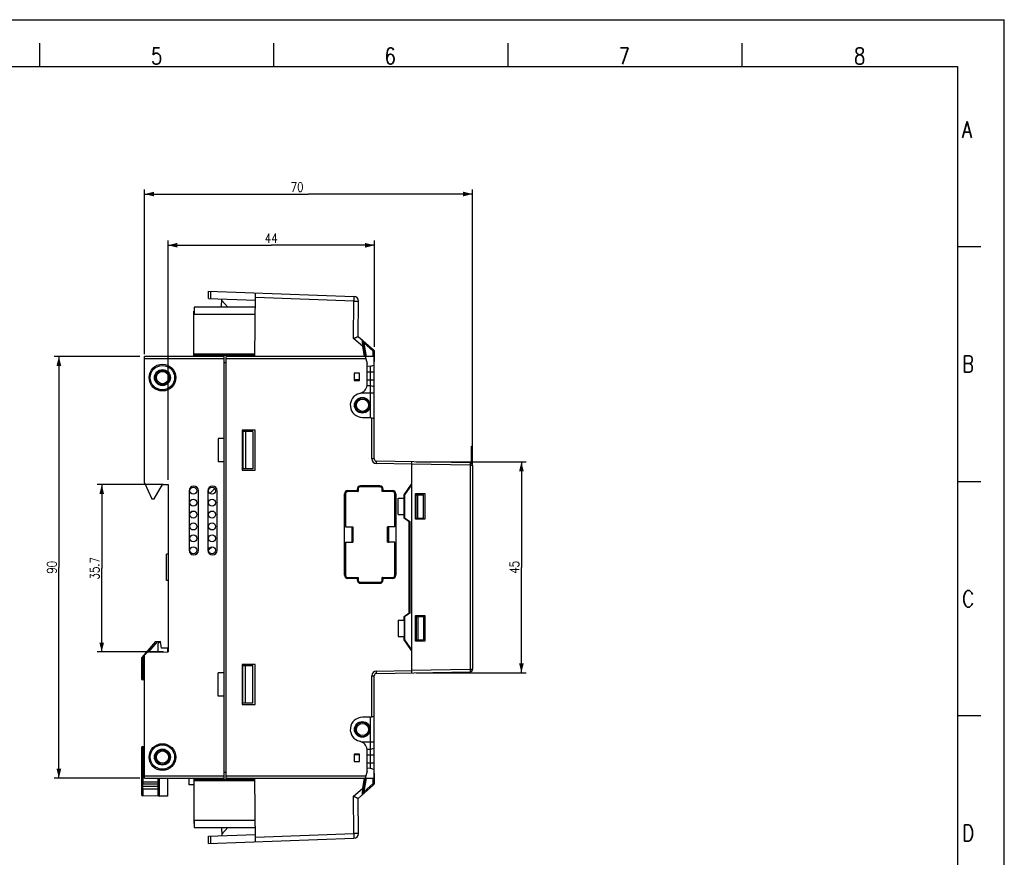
# Model space of a CAD drawing. Header units: millimetres. Extents: x 0 to 420, y 0 to 297.
# Tile 6 of 6: x 210 to 420, y 118 to 297. Entities that reach past the tile are written whole.
import ezdxf

# ---------------------------------------------------------------- set-up
doc = ezdxf.new("R2010")
doc.units = ezdxf.units.MM
doc.header["$LTSCALE"] = 23.1
doc.layers.get('0').update_dxf_attribs({"linetype": 'CONTINUOUS'})
for name, color, linetype in [('02___PRT_ALL_AXES', 7, 'CONTINUOUS'), ('DESMOLDEO', 7, 'CONTINUOUS'), ('REDONDEOS', 7, 'CONTINUOUS')]:
    doc.layers.add(name, color=color, linetype=linetype)
doc.styles.get("Standard").update_dxf_attribs({"font": 'SIMPLEX.SHX', "width": 0.8})
doc.dimstyles.new('DIMSTYLE_1', dxfattribs={"dimtxt": 2, "dimasz": 2, "dimexe": 1, "dimexo": 1, "dimgap": 0.5, "dimtad": 1, "dimdec": 0, "dimdsep": 46, "dimtxsty": 'Standard', "dimblk": '_FILLED', "dimblk1": '_FILLED', "dimblk2": '_FILLED', "dimcen": 0.09, "dimazin": 2, "dimtp": 0.3, "dimtm": 0.3, "dimtfac": 1, "dimtdec": 0, "dimtofl": 0, "dimtmove": 0, "dimatfit": 3, "dimldrblk": '_FILLED', "dimfxl": 0, "dimtolj": 1, "dimarcsym": 0})
doc.dimstyles.new('DIMSTYLE_2', dxfattribs={"dimtxt": 2, "dimasz": 2, "dimexe": 1, "dimexo": 1, "dimgap": 0.5, "dimtad": 1, "dimdsep": 46, "dimtxsty": 'Standard', "dimblk": '_FILLED', "dimblk1": '_FILLED', "dimblk2": '_FILLED', "dimcen": 0.09, "dimazin": 2, "dimtp": 0.3, "dimtm": 0.3, "dimtfac": 1, "dimtofl": 0, "dimtmove": 0, "dimatfit": 3, "dimldrblk": '_FILLED', "dimfxl": 0, "dimtolj": 1, "dimarcsym": 0})

# ---------------------------------------------------------------- blocks, each defined once
blk = doc.blocks.new('_FILLED')
at = {"color": 0, "linetype": 'ByBlock'}
blk.add_solid([(0, 0), (-1, 0.25), (-1, -0.25)], dxfattribs=at)
blk = doc.blocks.new('*D3')
at = {"color": 8}
for p, q in [((240.47, 197.75), (226.31, 197.75)), ((227.31, 197.75), (227.31, 179.9)), ((227.31, 162.05), (227.31, 179.9)), ((240.47, 162.05), (226.31, 162.05))]:
    blk.add_line(p, q, dxfattribs=at)
at = {"color": 8, "xscale": 2, "yscale": 2, "zscale": 2}
for p, rotation in [((227.31, 197.75), 90), ((227.31, 162.05), 270)]:
    blk.add_blockref('_FILLED', p, dxfattribs=dict(at, rotation=rotation))
at = {"color": 8, "insert": (224.81, 179.9), "char_height": 2, "width": 6.4, "attachment_point": 2, "rotation": 90, "line_spacing_factor": 0.9}
blk.add_mtext('35.7', dxfattribs=at)
blk = doc.blocks.new('*D4')
at = {"color": 8}
for p, q in [((235.47, 225.1), (217.16, 225.1)), ((218.16, 225.1), (218.16, 180.1)), ((218.16, 135.1), (218.16, 180.1)), ((235.47, 135.1), (217.16, 135.1))]:
    blk.add_line(p, q, dxfattribs=at)
at = {"color": 8, "xscale": 2, "yscale": 2, "zscale": 2}
for p, rotation in [((218.16, 225.1), 90), ((218.16, 135.1), 270)]:
    blk.add_blockref('_FILLED', p, dxfattribs=dict(at, rotation=rotation))
at = {"color": 8, "insert": (215.66, 180.1), "char_height": 2, "width": 3.2, "attachment_point": 2, "rotation": 90, "line_spacing_factor": 0.9}
blk.add_mtext('90', dxfattribs=at)
blk = doc.blocks.new('*D5')
at = {"color": 8}
for p, q in [((236.47, 225.6), (236.47, 260.78)), ((306.47, 202.88), (306.47, 260.78)), ((236.47, 259.78), (271.47, 259.78)), ((306.47, 259.78), (271.47, 259.78))]:
    blk.add_line(p, q, dxfattribs=at)
at = {"color": 8, "xscale": 2, "yscale": 2, "zscale": 2, "rotation": 180}
blk.add_blockref('_FILLED', (236.47, 259.78), dxfattribs=at)
at = {"color": 8, "xscale": 2, "yscale": 2, "zscale": 2}
blk.add_blockref('_FILLED', (306.47, 259.78), dxfattribs=at)
at = {"color": 8, "insert": (269.02, 262.28), "char_height": 2, "width": 3.2, "attachment_point": 2, "line_spacing_factor": 0.9}
blk.add_mtext('70', dxfattribs=at)
blk = doc.blocks.new('*D6')
at = {"color": 8}
for p, q in [((241.47, 198.75), (241.47, 249.85)), ((241.47, 248.85), (263.5, 248.85)), ((285.53, 248.85), (263.5, 248.85)), ((285.53, 227.15), (285.53, 249.85))]:
    blk.add_line(p, q, dxfattribs=at)
at = {"color": 8, "xscale": 2, "yscale": 2, "zscale": 2, "rotation": 180}
blk.add_blockref('_FILLED', (241.47, 248.85), dxfattribs=at)
at = {"color": 8, "xscale": 2, "yscale": 2, "zscale": 2}
blk.add_blockref('_FILLED', (285.53, 248.85), dxfattribs=at)
at = {"color": 8, "insert": (263.5, 251.35), "char_height": 2, "width": 3.2, "attachment_point": 2, "line_spacing_factor": 0.9}
blk.add_mtext('44', dxfattribs=at)
blk = doc.blocks.new('*D7')
at = {"color": 8}
for p, q in [((294.47, 202.6), (317.91, 202.6)), ((316.91, 202.6), (316.91, 180.1)), ((316.91, 157.6), (316.91, 180.1)), ((294.47, 157.6), (317.91, 157.6))]:
    blk.add_line(p, q, dxfattribs=at)
at = {"color": 8, "xscale": 2, "yscale": 2, "zscale": 2}
for p, rotation in [((316.91, 202.6), 90), ((316.91, 157.6), 270)]:
    blk.add_blockref('_FILLED', p, dxfattribs=dict(at, rotation=rotation))
at = {"color": 8, "insert": (314.41, 180.1), "char_height": 2, "width": 3.2, "attachment_point": 2, "rotation": 90, "line_spacing_factor": 0.9}
blk.add_mtext('45', dxfattribs=at)

msp = doc.modelspace()

# ---------------------------------------------------------------- linework, layer by layer
at = {"color": 7}
for p, q in [((0, 297), (420, 297)), ((420, 0), (420, 297)), ((214, 292), (214, 287)), ((264, 292), (264, 287)), ((314, 292), (314, 287)), ((364, 292), (364, 287)), ((25, 287), (410, 287)), ((410, 287), (410, 10)), ((414.966, 248.538), (409.983, 248.538)), ((250.124, 237.488), (250.137, 239.027)), ((250.137, 239.027), (281.155, 237.944)), ((250.623, 237.47), (250.637, 239.009)), ((260.016, 225.102), (260.134, 238.678)), ((281.146, 236.944), (260.126, 237.678)), ((247.022, 235.652), (247.022, 234.052)), ((260.108, 235.652), (247.022, 235.652)), ((250.124, 237.488), (260.121, 237.138)), ((252.908, 235.652), (252.923, 237.39)), ((252.92, 237.032), (254.264, 235.652)), ((281.077, 228.958), (281.146, 236.944)), ((281.146, 236.944), (282.12, 236.935)), ((282.054, 229.41), (282.12, 236.935)), ((246.972, 225.102), (246.972, 234.752)), ((246.972, 234.752), (247.022, 234.752)), ((247.022, 234.452), (246.972, 234.452)), ((260.094, 234.052), (246.972, 234.052)), ((282.054, 229.41), (285.355, 226.531)), ((282.964, 227.312), (281.077, 228.958)), ((282.964, 227.312), (283.334, 225.102)), ((283.026, 228.417), (283.581, 225.102)), ((283.071, 228.403), (283.16, 228.259)), ((283.16, 228.259), (283.342, 227.966)), ((283.821, 225.102), (283.342, 227.966)), ((285.204, 226.342), (283.342, 227.966)), ((236.472, 198.111), (236.472, 225.102)), ((253.472, 225.102), (236.472, 225.102)), ((246.972, 225.652), (260.021, 225.652)), ((260.018, 225.352), (246.972, 225.352)), ((247.433, 225.102), (247.433, 225.352)), ((251.512, 225.352), (251.512, 225.102)), ((252.433, 225.102), (252.433, 225.352)), ((253.472, 135.102), (253.472, 225.102)), ((253.872, 135.102), (253.872, 225.102)), ((283.571, 225.102), (253.872, 225.102)), ((256.512, 225.352), (256.512, 225.102)), ((257.433, 225.102), (257.433, 225.352)), ((283.571, 225.102), (283.972, 223.602)), ((285.517, 225.102), (283.581, 225.102)), ((285.28, 225.102), (285.289, 226.152)), ((285.289, 226.152), (285.526, 226.15)), ((285.472, 203.233), (285.472, 225.102)), ((285.488, 221.802), (285.526, 226.15)), ((253.472, 224.602), (236.472, 224.602)), ((253.472, 223.802), (253.872, 223.799)), ((283.704, 224.602), (253.872, 224.602)), ((283.972, 218.952), (283.972, 223.602)), ((284.673, 223.012), (283.972, 223)), ((284.673, 223.012), (285.472, 223.226)), ((284.673, 212.102), (284.673, 223.012)), ((281.222, 221.552), (281.222, 219.952)), ((282.322, 221.552), (281.222, 221.552)), ((282.322, 219.952), (282.322, 221.552)), ((283.972, 221.802), (285.472, 221.802)), ((282.322, 220.102), (281.222, 220.102)), ((281.222, 219.952), (282.322, 219.952)), ((283.966, 218.904), (284.673, 218.892)), ((283.972, 220.102), (285.472, 220.102)), ((284.673, 218.892), (285.472, 218.678)), ((282.763, 217.352), (285.472, 217.352)), ((282.972, 212.102), (284.669, 212.102)), ((284.669, 212.102), (285.472, 211.888)), ((284.972, 203.233), (284.972, 212.021)), ((257.272, 209.352), (257.272, 200.852)), ((260.072, 209.352), (257.272, 209.352)), ((257.472, 209.102), (257.472, 201.102)), ((259.552, 209.102), (257.472, 209.102)), ((257.972, 209.102), (257.972, 201.102)), ((259.552, 209.102), (259.552, 201.102)), ((260.072, 200.852), (260.072, 209.352)), ((252.172, 207.602), (252.172, 202.602)), ((253.472, 207.602), (252.172, 207.602)), ((306.272, 206.002), (306.392, 206.002)), ((306.272, 202.284), (306.272, 206.002)), ((306.342, 206.002), (306.342, 202.22)), ((306.392, 206.002), (306.392, 202.155)), ((306.272, 205.502), (306.392, 205.502)), ((253.472, 202.602), (252.172, 202.602)), ((285.472, 203.233), (284.972, 203.233)), ((285.955, 202.233), (285.964, 202.733)), ((293.472, 202.102), (285.955, 202.233)), ((305.981, 202.384), (285.964, 202.733)), ((293.472, 202.602), (293.472, 157.602)), ((305.981, 201.884), (293.472, 202.102)), ((305.981, 201.884), (306.472, 201.884)), ((305.981, 201.884), (305.981, 158.32)), ((306.472, 201.884), (306.472, 158.32)), ((257.272, 200.852), (260.072, 200.852)), ((259.552, 201.102), (257.472, 201.102)), ((236.472, 198.111), (238.039, 194.752)), ((238.538, 194.752), (240.282, 197.773)), ((240.282, 197.773), (241.472, 197.752)), ((241.472, 197.752), (241.472, 162.052)), ((291.873, 195.602), (293.472, 197.887)), ((293.472, 197.714), (291.972, 195.572)), ((415, 198.378), (410.016, 198.378)), ((245.972, 196.452), (245.972, 183.752)), ((247.972, 183.752), (247.972, 196.452)), ((249.972, 196.452), (249.972, 183.752)), ((251.972, 183.752), (251.972, 196.452)), ((279.172, 178.402), (279.172, 195.802)), ((279.372, 195.802), (279.372, 188.727)), ((279.381, 195.793), (279.372, 195.802)), ((279.381, 195.793), (279.381, 188.736)), ((279.872, 196.502), (281.872, 196.502)), ((282.022, 196.302), (279.872, 196.302)), ((279.881, 196.293), (279.872, 196.302)), ((282.031, 196.293), (279.881, 196.293)), ((281.872, 196.802), (281.872, 196.502)), ((282.022, 196.802), (282.022, 196.302)), ((282.031, 196.793), (282.022, 196.802)), ((282.022, 196.302), (282.031, 196.293)), ((282.031, 196.793), (282.031, 196.293)), ((286.722, 197.302), (282.522, 197.302)), ((282.531, 197.293), (282.522, 197.302)), ((286.714, 197.293), (282.531, 197.293)), ((286.672, 197.502), (282.572, 197.502)), ((286.714, 197.293), (286.722, 197.302)), ((287.214, 196.793), (287.222, 196.802)), ((287.214, 196.293), (287.214, 196.793)), ((287.222, 196.302), (287.214, 196.293)), ((289.364, 196.293), (287.214, 196.293)), ((287.222, 196.302), (287.222, 196.802)), ((289.372, 196.302), (287.222, 196.302)), ((287.372, 196.502), (287.372, 196.802)), ((287.372, 196.502), (289.372, 196.502)), ((289.364, 196.293), (289.372, 196.302)), ((289.864, 195.793), (289.872, 195.802)), ((289.864, 188.727), (289.864, 195.793)), ((289.872, 188.727), (289.872, 195.802)), ((290.072, 195.802), (290.072, 178.402)), ((291.873, 194.852), (291.873, 195.602)), ((291.972, 195.572), (291.972, 190.652)), ((294.272, 195.852), (296.272, 195.852)), ((294.272, 190.352), (294.272, 195.852)), ((294.472, 195.602), (296.006, 195.602)), ((294.472, 190.602), (294.472, 195.602)), ((294.772, 190.602), (294.772, 195.602)), ((296.006, 190.602), (296.006, 195.602)), ((296.272, 195.852), (296.272, 190.352)), ((238.039, 194.752), (238.538, 194.752)), ((290.573, 194.852), (291.873, 194.852)), ((290.573, 191.352), (290.573, 194.852)), ((291.869, 191.352), (291.869, 194.852)), ((290.573, 191.352), (291.873, 191.352)), ((291.873, 190.602), (291.873, 191.352)), ((292.972, 189.832), (291.873, 190.602)), ((291.972, 190.652), (293.072, 189.882)), ((292.972, 170.372), (292.972, 189.832)), ((293.072, 189.882), (293.072, 170.322)), ((296.272, 190.352), (294.272, 190.352)), ((294.472, 190.602), (296.006, 190.602)), ((279.372, 188.727), (279.381, 188.736)), ((279.372, 188.727), (280.887, 188.727)), ((279.381, 188.736), (280.896, 188.736)), ((280.672, 188.727), (280.672, 185.477)), ((280.872, 188.712), (280.672, 188.712)), ((280.872, 188.712), (280.896, 188.736)), ((280.872, 188.712), (280.872, 185.492)), ((280.896, 188.736), (280.896, 185.468)), ((289.872, 188.727), (288.349, 188.727)), ((288.349, 185.477), (288.349, 188.727)), ((288.358, 188.727), (288.372, 188.712)), ((288.372, 188.712), (288.572, 188.712)), ((288.372, 188.712), (288.372, 185.492)), ((288.572, 185.477), (288.572, 188.727)), ((279.372, 185.477), (279.372, 178.402)), ((279.372, 185.477), (280.887, 185.477)), ((279.372, 185.477), (279.381, 185.468)), ((279.381, 185.468), (279.381, 178.411)), ((279.381, 185.468), (280.896, 185.468)), ((280.872, 185.492), (280.672, 185.492)), ((280.872, 185.492), (280.896, 185.468)), ((289.872, 185.477), (288.349, 185.477)), ((288.358, 185.477), (288.372, 185.492)), ((288.372, 185.492), (288.572, 185.492)), ((289.864, 178.411), (289.864, 185.477)), ((289.872, 178.402), (289.872, 185.477)), ((241.172, 177.302), (241.172, 182.902)), ((241.472, 182.902), (241.172, 182.902)), ((241.472, 177.302), (241.172, 177.302)), ((279.381, 178.411), (279.372, 178.402)), ((279.881, 177.911), (279.872, 177.902)), ((279.872, 177.902), (282.022, 177.902)), ((281.872, 177.702), (279.872, 177.702)), ((279.881, 177.911), (282.031, 177.911)), ((281.872, 177.702), (281.872, 177.402)), ((282.022, 177.902), (282.031, 177.911)), ((282.022, 177.902), (282.022, 177.402)), ((282.031, 177.411), (282.022, 177.402)), ((282.031, 177.911), (282.031, 177.411)), ((282.531, 176.911), (282.522, 176.902)), ((282.522, 176.902), (286.722, 176.902)), ((282.531, 176.911), (286.714, 176.911)), ((282.572, 176.702), (286.672, 176.702)), ((286.714, 176.911), (286.722, 176.902)), ((287.214, 177.911), (289.364, 177.911)), ((287.222, 177.902), (287.214, 177.911)), ((287.214, 177.411), (287.214, 177.911)), ((287.214, 177.411), (287.222, 177.402)), ((287.222, 177.902), (289.372, 177.902)), ((287.222, 177.402), (287.222, 177.902)), ((289.372, 177.702), (287.372, 177.702)), ((287.372, 177.402), (287.372, 177.702)), ((289.364, 177.911), (289.372, 177.902)), ((289.864, 178.411), (289.872, 178.402)), ((291.873, 169.602), (292.972, 170.372)), ((293.072, 170.322), (291.972, 169.552)), ((290.573, 168.852), (291.873, 168.852)), ((290.573, 168.852), (290.573, 165.352)), ((291.869, 168.852), (291.869, 165.352)), ((291.873, 168.852), (291.873, 169.602)), ((291.972, 169.552), (291.972, 164.632)), ((294.272, 169.852), (296.272, 169.852)), ((294.272, 164.352), (294.272, 169.852)), ((294.472, 169.602), (296.006, 169.602)), ((294.472, 169.602), (294.472, 164.602)), ((294.772, 169.602), (294.772, 164.602)), ((296.006, 169.602), (296.006, 164.602)), ((296.272, 169.852), (296.272, 164.352)), ((290.573, 165.352), (291.873, 165.352)), ((291.873, 164.602), (291.873, 165.352)), ((293.472, 162.317), (291.873, 164.602)), ((291.972, 164.632), (293.472, 162.49)), ((296.272, 164.352), (294.272, 164.352)), ((294.472, 164.602), (296.006, 164.602)), ((237.072, 161.975), (236.472, 161.365)), ((237.072, 161.975), (241.472, 162.052)), ((236.472, 135.102), (236.472, 161.365)), ((260.072, 159.352), (257.272, 159.352)), ((257.272, 159.352), (257.272, 150.852)), ((259.552, 159.102), (257.472, 159.102)), ((257.472, 151.102), (257.472, 159.102)), ((257.972, 151.102), (257.972, 159.102)), ((259.552, 151.102), (259.552, 159.102)), ((260.072, 150.852), (260.072, 159.352)), ((285.955, 157.971), (293.472, 158.102)), ((285.964, 157.471), (285.955, 157.971)), ((285.964, 157.471), (305.981, 157.82)), ((305.981, 158.32), (293.472, 158.102)), ((306.472, 158.32), (305.981, 158.32)), ((253.472, 157.602), (252.172, 157.602)), ((252.172, 152.602), (252.172, 157.602)), ((284.972, 156.971), (285.472, 156.971)), ((284.972, 148.183), (284.972, 156.971)), ((285.472, 135.102), (285.472, 156.971)), ((253.472, 152.602), (252.172, 152.602)), ((257.272, 150.852), (260.072, 150.852)), ((259.552, 151.102), (257.472, 151.102)), ((284.669, 148.102), (282.972, 148.102)), ((284.669, 148.102), (285.472, 148.316)), ((284.673, 137.192), (284.673, 148.102)), ((415, 148.378), (410.016, 148.378)), ((282.763, 142.852), (285.472, 142.852)), ((283.966, 141.3), (284.673, 141.312)), ((283.972, 136.602), (283.972, 141.252)), ((284.673, 141.312), (285.472, 141.526)), ((282.322, 140.252), (281.222, 140.252)), ((281.222, 140.252), (281.222, 138.652)), ((282.322, 140.102), (281.222, 140.102)), ((282.322, 138.652), (282.322, 140.252)), ((283.972, 140.102), (285.472, 140.102)), ((281.222, 138.652), (282.322, 138.652)), ((283.972, 138.402), (285.472, 138.402)), ((284.673, 137.192), (283.972, 137.204)), ((285.472, 136.978), (284.673, 137.192)), ((285.526, 134.055), (285.488, 138.402)), ((236.472, 135.602), (253.472, 135.602)), ((236.472, 135.102), (253.472, 135.102)), ((245.972, 133.702), (245.972, 135.102)), ((246.972, 134.852), (260.018, 134.852)), ((246.972, 134.852), (246.972, 125.452)), ((260.021, 134.552), (246.972, 134.552)), ((247.433, 134.852), (247.433, 135.102)), ((251.512, 135.102), (251.512, 134.852)), ((252.433, 134.852), (252.433, 135.102)), ((253.472, 136.402), (253.872, 136.406)), ((253.872, 135.602), (283.704, 135.602)), ((253.872, 135.102), (283.571, 135.102)), ((256.512, 135.102), (256.512, 134.852)), ((257.433, 134.852), (257.433, 135.102)), ((260.134, 121.526), (260.016, 135.102)), ((283.334, 135.102), (282.964, 132.892)), ((283.581, 135.102), (283.026, 131.788)), ((283.342, 132.238), (283.821, 135.102)), ((283.972, 136.602), (283.571, 135.102)), ((283.581, 135.102), (285.472, 135.102)), ((285.289, 134.053), (285.28, 135.102)), ((285.515, 135.102), (285.517, 135.102)), ((239.272, 133.799), (236.072, 133.799)), ((236.072, 132.811), (236.072, 133.799)), ((239.272, 133.299), (236.072, 133.299)), ((246.972, 133.702), (245.972, 133.702)), ((281.077, 131.246), (282.964, 132.892)), ((282.054, 130.794), (285.355, 133.673)), ((283.342, 132.238), (285.204, 133.862)), ((285.289, 134.053), (285.526, 134.055)), ((281.146, 123.26), (281.077, 131.246)), ((282.12, 123.269), (282.054, 130.794)), ((283.158, 131.942), (283.071, 131.801)), ((283.342, 132.238), (283.158, 131.942)), ((246.972, 126.152), (260.094, 126.152)), ((247.022, 126.152), (247.022, 124.552)), ((246.972, 125.752), (247.022, 125.752)), ((247.022, 125.452), (246.972, 125.452)), ((247.022, 124.552), (260.108, 124.552)), ((252.908, 124.552), (252.923, 122.814)), ((254.264, 124.552), (252.92, 123.173)), ((250.124, 122.717), (260.121, 123.066)), ((250.137, 121.177), (250.124, 122.717)), ((250.137, 121.177), (281.155, 122.261)), ((250.637, 121.195), (250.623, 122.734)), ((260.126, 122.526), (281.146, 123.26)), ((282.12, 123.269), (281.146, 123.26))]:
    msp.add_line(p, q, dxfattribs=at)
at = {"color": 8}
for p, q in [((250.379, 195.888), (251.437, 196.946)), ((246.205, 191.714), (246.531, 192.04)), ((250.122, 183.752), (250.872, 184.502))]:
    msp.add_line(p, q, dxfattribs=at)
at = {"color": 7}
for centre, radius in [((240.272, 220.602), 2.85), ((240.272, 220.602), 2.6), ((240.272, 220.602), 1.7), ((240.272, 220.602), 1.55), ((282.972, 214.702), 1.55), ((282.972, 214.702), 1.3), ((246.872, 196.452), 0.75), ((250.872, 196.452), 0.75), ((246.872, 193.912), 0.75), ((250.872, 193.912), 0.75), ((246.872, 191.372), 0.75), ((250.872, 191.372), 0.75), ((246.872, 188.832), 0.75), ((250.872, 188.832), 0.75), ((246.872, 186.292), 0.75), ((250.872, 186.292), 0.75), ((246.872, 183.752), 0.75), ((250.872, 183.752), 0.75), ((282.972, 145.502), 1.55), ((282.972, 145.502), 1.3), ((240.272, 139.602), 2.85), ((240.272, 139.602), 2.6), ((240.272, 139.602), 1.7), ((240.272, 139.602), 1.55)]:
    msp.add_circle(centre, radius, dxfattribs=at)
for centre, radius, start, end in [((281.12, 236.944), 1, 359.5, 88), ((285.026, 226.154), 0.5, 359.5, 48.89871), ((281.987, 219.195), 2, 282.27326, 353.01351), ((282.972, 214.702), 2.6, 102.43809, 270), ((285.972, 203.233), 1, 180, 269), ((285.972, 203.233), 0.5, 180, 269), ((305.972, 201.884), 0.5, 0, 89), ((246.972, 196.452), 1, 0, 180), ((250.972, 196.452), 1, 0, 180), ((279.872, 195.802), 0.7, 90, 180), ((282.572, 196.802), 0.7, 90, 180), ((286.672, 196.802), 0.7, 0, 90), ((289.372, 195.802), 0.7, 0, 90), ((246.972, 183.752), 1, 180, 360), ((250.972, 183.752), 1, 180, 360), ((279.872, 178.402), 0.7, 180, 270), ((282.572, 177.402), 0.7, 180, 270), ((286.672, 177.402), 0.7, 270, 360), ((289.372, 178.402), 0.7, 270, 360), ((285.972, 156.971), 1, 91, 180), ((305.972, 158.32), 0.5, 271, 360), ((285.972, 156.971), 0.5, 91, 180), ((282.972, 145.502), 2.6, 90, 257.63357), ((281.987, 141.009), 2, 6.98649, 77.63357), ((285.039, 134.05), 0.25, 311.10129, 0.50001), ((285.026, 134.05), 0.5, 311.10129, 0.5), ((281.12, 123.26), 1, 272, 0.5)]:
    msp.add_arc(centre, radius, start, end, dxfattribs=at)
for centre in [(282.943, 214.702), (282.943, 145.502)]:
    msp.add_ellipse(centre, major_axis=(1.67, 0), ratio=0.9998476, dxfattribs=at)
for centre, major_axis, start_param, end_param in [((279.872, 195.802), (0.354, -0.354), 2.3562326, 3.9269527), ((279.881, 195.793), (-0.354, 0.354), -0.7853601, 0.7853601), ((282.522, 196.802), (-0.354, 0.354), -0.7853601, 0.7853601), ((282.531, 196.793), (-0.354, 0.354), -0.7853601, 0.7853601), ((286.714, 196.793), (0.354, 0.354), -0.7853601, 0.7853601), ((286.722, 196.802), (0.354, 0.354), -0.7853601, 0.7853601), ((289.364, 195.793), (0.354, 0.354), -0.7853601, 0.7853601), ((289.372, 195.802), (0.354, 0.354), -0.7853601, 0.7853601), ((279.872, 178.402), (0.354, 0.354), 2.3562326, 3.9269527), ((279.881, 178.411), (-0.354, -0.354), -0.7853601, 0.7853601), ((282.522, 177.402), (0.354, 0.354), -3.9269527, -2.3562326), ((282.531, 177.411), (-0.354, -0.354), -0.7853601, 0.7853601), ((286.714, 177.411), (0.354, -0.354), -0.7853601, 0.7853601), ((286.722, 177.402), (-0.354, 0.354), -3.9269527, -2.3562326), ((289.364, 178.411), (0.354, -0.354), -0.7853601, 0.7853601), ((289.372, 178.402), (0.354, -0.354), -0.7853601, 0.7853601)]:
    msp.add_ellipse(centre, major_axis=major_axis, ratio=0.9999239, start_param=start_param, end_param=end_param, dxfattribs=at)
for points, knots in [([(281.155, 237.944), (281.156, 237.944), (281.157, 237.942), (281.158, 237.935), (281.16, 237.921), (281.161, 237.897), (281.163, 237.864), (281.163, 237.822), (281.164, 237.772), (281.164, 237.714), (281.163, 237.622), (281.161, 237.492), (281.158, 237.321), (281.153, 237.136), (281.149, 237.009), (281.146, 236.944)], [0, 0, 0, 0, 0.0017593, 0.00559, 0.0201847, 0.0441161, 0.0772216, 0.1191674, 0.1695881, 0.227994, 0.2938165, 0.4451715, 0.6177854, 0.8052177, 1, 1, 1, 1]), ([(281.077, 228.958), (281.138, 228.986), (281.258, 229.04), (281.434, 229.12), (281.599, 229.195), (281.725, 229.253), (281.817, 229.295), (281.876, 229.323), (281.927, 229.347), (281.971, 229.367), (282.002, 229.382), (282.022, 229.392), (282.033, 229.398), (282.042, 229.402), (282.049, 229.406), (282.052, 229.408), (282.054, 229.409), (282.054, 229.41)], [0, 0, 0, 0, 0.1871185, 0.3683333, 0.5377655, 0.6897093, 0.7571617, 0.8178689, 0.871035, 0.915883, 0.9517418, 0.9661026, 0.9779831, 0.9873386, 0.9941385, 0.9983568, 1, 1, 1, 1]), ([(283.03, 228.558), (283.017, 228.57), (282.998, 228.586), (282.972, 228.6), (282.957, 228.603), (282.944, 228.599), (282.937, 228.586), (282.934, 228.569), (282.933, 228.556), (282.933, 228.549)], [0, 0, 0, 0, 0.3558423, 0.4848976, 0.5809226, 0.6575702, 0.7424471, 0.8554808, 1, 1, 1, 1]), ([(282.933, 228.549), (282.957, 228.534), (282.999, 228.496), (283.022, 228.443), (283.026, 228.416)], [0, 0, 0, 0, 0.51208, 1, 1, 1, 1]), ([(282.933, 228.549), (282.939, 228.371), (282.949, 227.958), (282.959, 227.546), (282.964, 227.312)], [0, 0, 0, 0, 0.4325781, 1, 1, 1, 1]), ([(283.204, 227.353), (283.204, 227.353), (283.201, 227.353), (283.199, 227.352), (283.193, 227.351), (283.185, 227.35), (283.175, 227.348), (283.158, 227.345), (283.132, 227.34), (283.096, 227.334), (283.055, 227.327), (283.01, 227.32), (282.98, 227.315), (282.964, 227.312)], [0, 0, 0, 0, 0.0048343, 0.0191652, 0.0428294, 0.075654, 0.1174072, 0.167626, 0.2913754, 0.4424675, 0.6154047, 0.8039537, 1, 1, 1, 1]), ([(283.026, 228.416), (283.025, 228.422), (283.023, 228.433), (283.023, 228.445), (283.023, 228.455), (283.029, 228.457), (283.032, 228.455), (283.036, 228.452), (283.043, 228.445), (283.051, 228.434), (283.061, 228.419), (283.068, 228.409), (283.071, 228.403)], [0, 0, 0, 0, 0.1522974, 0.2770137, 0.3543277, 0.3797745, 0.4133868, 0.4606704, 0.5198194, 0.6626605, 0.8255549, 1, 1, 1, 1]), ([(283.072, 228.483), (283.071, 228.491), (283.063, 228.519), (283.046, 228.544), (283.03, 228.558)], [0, 0, 0, 0, 0.2639458, 1, 1, 1, 1]), ([(283.071, 228.403), (283.073, 228.41), (283.077, 228.436), (283.076, 228.464), (283.072, 228.483)], [0, 0, 0, 0, 0.2636838, 1, 1, 1, 1]), ([(283.342, 227.966), (283.362, 227.99), (283.391, 228.024), (283.428, 228.068), (283.451, 228.096), (283.469, 228.119), (283.481, 228.135), (283.488, 228.145), (283.491, 228.15), (283.493, 228.152), (283.493, 228.155), (283.493, 228.155)], [0, 0, 0, 0, 0.3840775, 0.5565399, 0.7071516, 0.8305182, 0.9223159, 0.9551871, 0.9790377, 0.9938115, 1, 1, 1, 1]), ([(285.204, 226.342), (285.224, 226.366), (285.253, 226.4), (285.29, 226.443), (285.313, 226.471), (285.331, 226.495), (285.343, 226.511), (285.35, 226.52), (285.353, 226.525), (285.354, 226.528), (285.355, 226.53), (285.355, 226.531)], [0, 0, 0, 0, 0.3840774, 0.5565399, 0.7071516, 0.8305181, 0.9223159, 0.955187, 0.9790377, 0.9938115, 1, 1, 1, 1]), ([(285.289, 226.152), (285.289, 226.187), (285.274, 226.26), (285.23, 226.319), (285.204, 226.342)], [0, 0, 0, 0, 0.5000524, 1, 1, 1, 1]), ([(305.981, 202.384), (305.981, 202.384), (305.981, 202.383), (305.982, 202.383), (305.982, 202.381), (305.982, 202.378), (305.983, 202.374), (305.983, 202.368), (305.983, 202.362), (305.984, 202.354), (305.984, 202.342), (305.984, 202.323), (305.985, 202.298), (305.985, 202.269), (305.985, 202.236), (305.985, 202.2), (305.985, 202.161), (305.984, 202.119), (305.984, 202.059), (305.983, 201.98), (305.982, 201.916), (305.981, 201.884)], [0, 0, 0, 0, 0.0005232, 0.0015222, 0.0052293, 0.0112928, 0.0197194, 0.0304974, 0.0436036, 0.0590091, 0.0766776, 0.1186312, 0.1690646, 0.2274944, 0.2933596, 0.366027, 0.4447978, 0.5289144, 0.6175671, 0.8050336, 1, 1, 1, 1]), ([(305.981, 158.32), (305.982, 158.288), (305.983, 158.224), (305.984, 158.146), (305.984, 158.085), (305.985, 158.044), (305.985, 158.004), (305.985, 157.968), (305.985, 157.935), (305.985, 157.906), (305.984, 157.881), (305.984, 157.863), (305.984, 157.85), (305.983, 157.842), (305.983, 157.836), (305.983, 157.83), (305.982, 157.826), (305.982, 157.823), (305.982, 157.821), (305.981, 157.821), (305.981, 157.82), (305.981, 157.82)], [0, 0, 0, 0, 0.1949664, 0.3824329, 0.4710856, 0.5552022, 0.633973, 0.7066404, 0.7725056, 0.8309354, 0.8813688, 0.9233224, 0.9409909, 0.9563964, 0.9695027, 0.9802806, 0.9887072, 0.9947707, 0.9984778, 0.9994768, 1, 1, 1, 1]), ([(236.067, 134.252), (236.067, 134.176), (236.066, 134.025), (236.07, 133.874), (236.07, 133.799)], [0, 0, 0, 0, 0.5015289, 1, 1, 1, 1]), ([(236.07, 132.811), (236.07, 132.705), (236.07, 132.503), (236.069, 132.257), (236.068, 132.076), (236.067, 131.954), (236.067, 131.842), (236.067, 131.741), (236.067, 131.65), (236.067, 131.571), (236.067, 131.504), (236.067, 131.455), (236.067, 131.422), (236.067, 131.402), (236.067, 131.385), (236.067, 131.371), (236.067, 131.361), (236.067, 131.355), (236.067, 131.351), (236.067, 131.349), (236.067, 131.347), (236.067, 131.346), (236.067, 131.345), (236.067, 131.345)], [0, 0, 0, 0, 0.2164869, 0.4134424, 0.5033186, 0.586779, 0.6633139, 0.7325204, 0.7941909, 0.8481386, 0.8941767, 0.9321183, 0.9479945, 0.9617764, 0.9734449, 0.9829954, 0.9904271, 0.9933481, 0.995739, 0.9975998, 0.9989303, 0.9997304, 1, 1, 1, 1]), ([(282.964, 132.892), (282.961, 132.772), (282.952, 132.36), (282.942, 131.948), (282.933, 131.655)], [0, 0, 0, 0, 0.2901219, 1, 1, 1, 1]), ([(283.204, 132.851), (283.204, 132.851), (283.201, 132.851), (283.199, 132.852), (283.193, 132.853), (283.185, 132.854), (283.175, 132.856), (283.158, 132.859), (283.132, 132.864), (283.096, 132.87), (283.055, 132.877), (283.01, 132.884), (282.98, 132.889), (282.964, 132.892)], [0, 0, 0, 0, 0.0048343, 0.0191653, 0.0428295, 0.0756541, 0.1174074, 0.1676262, 0.2913757, 0.4424678, 0.6154049, 0.8039538, 1, 1, 1, 1]), ([(285.204, 133.862), (285.224, 133.839), (285.253, 133.804), (285.29, 133.761), (285.313, 133.733), (285.331, 133.71), (285.343, 133.693), (285.35, 133.684), (285.353, 133.679), (285.354, 133.676), (285.355, 133.674), (285.355, 133.673)], [0, 0, 0, 0, 0.3840774, 0.5565398, 0.7071515, 0.8305181, 0.922316, 0.9551871, 0.9790378, 0.9938116, 1, 1, 1, 1]), ([(281.077, 131.246), (281.138, 131.218), (281.258, 131.164), (281.434, 131.084), (281.599, 131.009), (281.725, 130.951), (281.817, 130.909), (281.876, 130.881), (281.927, 130.857), (281.971, 130.837), (282.002, 130.822), (282.022, 130.812), (282.033, 130.806), (282.042, 130.802), (282.049, 130.798), (282.052, 130.796), (282.054, 130.795), (282.054, 130.794)], [0, 0, 0, 0, 0.1871185, 0.3683333, 0.5377655, 0.6897093, 0.7571617, 0.8178689, 0.871035, 0.915883, 0.9517418, 0.9661026, 0.9779831, 0.9873386, 0.9941385, 0.9983568, 1, 1, 1, 1]), ([(283.026, 131.788), (283.022, 131.761), (282.999, 131.708), (282.957, 131.67), (282.933, 131.655)], [0, 0, 0, 0, 0.4879144, 1, 1, 1, 1]), ([(282.933, 131.655), (282.933, 131.648), (282.933, 131.635), (282.937, 131.618), (282.944, 131.605), (282.957, 131.601), (282.972, 131.604), (282.998, 131.618), (283.017, 131.634), (283.03, 131.646)], [0, 0, 0, 0, 0.1446286, 0.2575405, 0.3423298, 0.4189562, 0.5147913, 0.643656, 1, 1, 1, 1]), ([(283.071, 131.801), (283.068, 131.796), (283.061, 131.785), (283.051, 131.77), (283.043, 131.759), (283.037, 131.752), (283.033, 131.749), (283.029, 131.747), (283.023, 131.749), (283.023, 131.759), (283.023, 131.772), (283.025, 131.782), (283.026, 131.788)], [0, 0, 0, 0, 0.173876, 0.3365028, 0.4805626, 0.5394711, 0.5861696, 0.6199227, 0.6454804, 0.7229287, 0.8478841, 1, 1, 1, 1]), ([(283.072, 131.721), (283.071, 131.713), (283.063, 131.685), (283.046, 131.66), (283.03, 131.646)], [0, 0, 0, 0, 0.263941, 1, 1, 1, 1]), ([(283.071, 131.801), (283.073, 131.794), (283.077, 131.768), (283.076, 131.74), (283.072, 131.721)], [0, 0, 0, 0, 0.2636859, 1, 1, 1, 1]), ([(283.493, 132.049), (283.493, 132.05), (283.493, 132.052), (283.491, 132.054), (283.488, 132.06), (283.481, 132.069), (283.469, 132.085), (283.451, 132.108), (283.428, 132.136), (283.391, 132.18), (283.362, 132.214), (283.342, 132.238)], [0, 0, 0, 0, 0.0061885, 0.0209623, 0.0448129, 0.0776841, 0.1694818, 0.2928484, 0.4434601, 0.6159225, 1, 1, 1, 1]), ([(281.146, 123.26), (281.149, 123.195), (281.153, 123.068), (281.158, 122.883), (281.161, 122.712), (281.163, 122.582), (281.164, 122.49), (281.164, 122.432), (281.163, 122.382), (281.163, 122.34), (281.161, 122.307), (281.16, 122.283), (281.158, 122.269), (281.157, 122.263), (281.156, 122.261), (281.155, 122.261)], [0, 0, 0, 0, 0.1947842, 0.3822213, 0.554837, 0.706192, 0.7720147, 0.8304203, 0.8808411, 0.922785, 0.9558882, 0.9798185, 0.9944111, 0.9982409, 1, 1, 1, 1])]:
    msp.add_open_spline(points, degree=3, knots=knots, dxfattribs=at)
msp.add_open_spline([(236.072, 132.811), (237.139, 132.824), (238.206, 132.838), (239.272, 132.851)], degree=3, dxfattribs=at)
at = {"layer": '02___PRT_ALL_AXES', "color": 7}
for centre in [(240.272, 220.602), (240.272, 139.602)]:
    msp.add_circle(centre, 1.3, dxfattribs=at)
at = {"layer": 'DESMOLDEO', "color": 7}
for p, q in [((239.826, 164.252), (239.272, 163.788)), ((240.072, 162.852), (239.826, 164.252)), ((239.272, 163.788), (239.272, 162.014)), ((241.372, 162.852), (240.072, 162.852)), ((241.372, 162.852), (241.372, 162.05)), ((236.472, 156.059), (236.067, 156.066)), ((236.067, 141.881), (236.472, 141.888)), ((241.372, 135.102), (241.372, 131.252)), ((239.567, 131.284), (236.067, 131.345))]:
    msp.add_line(p, q, dxfattribs=at)
at = {"layer": 'REDONDEOS', "color": 7}
for p, q in [((238.826, 164.252), (235.847, 160.844)), ((239.219, 164.252), (237.231, 161.978)), ((238.826, 164.252), (239.826, 164.252)), ((235.772, 160.647), (235.772, 156.367)), ((236.067, 160.647), (235.772, 160.647)), ((236.472, 161.111), (236.067, 160.647)), ((236.067, 160.647), (236.067, 156.066)), ((236.472, 158.974), (235.772, 158.974)), ((235.772, 141.581), (235.772, 131.645)), ((236.067, 141.881), (236.067, 134.252)), ((235.772, 138.974), (236.472, 138.974)), ((239.272, 135.102), (239.272, 131.597)), ((239.567, 135.102), (239.567, 131.284)), ((239.272, 134.252), (235.772, 134.252)), ((241.372, 131.252), (239.567, 131.284))]:
    msp.add_line(p, q, dxfattribs=at)
for centre, start, end in [((236.072, 160.647), 138.83944, 180), ((236.072, 156.366), 180, 269), ((236.072, 141.581), 91, 180), ((236.072, 131.645), 180, 269), ((239.572, 131.584), 203.82156, 269)]:
    msp.add_arc(centre, 0.3, start, end, dxfattribs=at)
for points, knots in [([(235.847, 160.844), (235.846, 160.844), (235.847, 160.844), (235.848, 160.843), (235.849, 160.842), (235.851, 160.84), (235.853, 160.838), (235.857, 160.834), (235.863, 160.828), (235.872, 160.82), (235.883, 160.81), (235.896, 160.798), (235.916, 160.78), (235.945, 160.754), (235.983, 160.721), (236.024, 160.685), (236.053, 160.66), (236.067, 160.647)], [0, 0, 0, 0, 0.0013469, 0.0050423, 0.0111166, 0.0195476, 0.0303065, 0.043363, 0.0762435, 0.1179375, 0.1681713, 0.2264587, 0.2921841, 0.4434779, 0.6169251, 0.8052908, 1, 1, 1, 1]), ([(239.272, 131.592), (239.272, 131.58), (239.274, 131.536), (239.285, 131.492), (239.298, 131.462)], [0, 0, 0, 0, 0.2689437, 1, 1, 1, 1])]:
    msp.add_open_spline(points, degree=3, knots=knots, dxfattribs=at)

# ---------------------------------------------------------------- texts
at = {"color": 8, "char_height": 3.5, "width": 2.8, "attachment_point": 1, "line_spacing_factor": 0.9}
for s, insert in [('5', (237.837, 291)), ('6', (287.686, 291)), ('7', (337.671, 291)), ('8', (387.924, 291)), ('A', (410.983, 275.292)), ('B', (411, 225.254)), ('C', (411.016, 175.132)), ('D', (411.016, 125.132))]:
    msp.add_mtext(s, dxfattribs=dict(at, insert=insert))

# ---------------------------------------------------------------- dimensions: what is measured, and where the dimension line sits
at = {"color": 8}
for base, p1, p2, dimstyle, picture, middle in [((306.472, 259.783), (236.472, 224.602), (306.472, 201.884), 'DIMSTYLE_2', '*D5', (269.021, 259.783)), ((285.526, 248.852), (241.472, 197.752), (285.526, 226.15), 'DIMSTYLE_1', '*D6', (263.549, 248.852))]:
    dim = msp.add_linear_dim(base=base, p1=p1, p2=p2, dimstyle=dimstyle, dxfattribs=at)
    dim.commit()
    dim.dimension.update_dxf_attribs({"geometry": picture, "text_midpoint": middle, "dimtype": 160})
for base, p1, p2, picture, middle in [((218.156, 135.102), (236.472, 225.102), (236.472, 135.102), '*D4', (218.156, 180.102)), ((316.912, 157.602), (293.472, 202.602), (293.472, 157.602), '*D7', (316.912, 180.152)), ((227.313, 162.052), (241.472, 197.752), (241.472, 162.052), '*D3', (227.313, 179.902))]:
    dim = msp.add_linear_dim(base=base, p1=p1, p2=p2, angle=270, dimstyle='DIMSTYLE_2', dxfattribs=at)
    dim.commit()
    dim.dimension.update_dxf_attribs({"geometry": picture, "text_midpoint": middle, "dimtype": 160})

doc.saveas('drawing.dxf')
